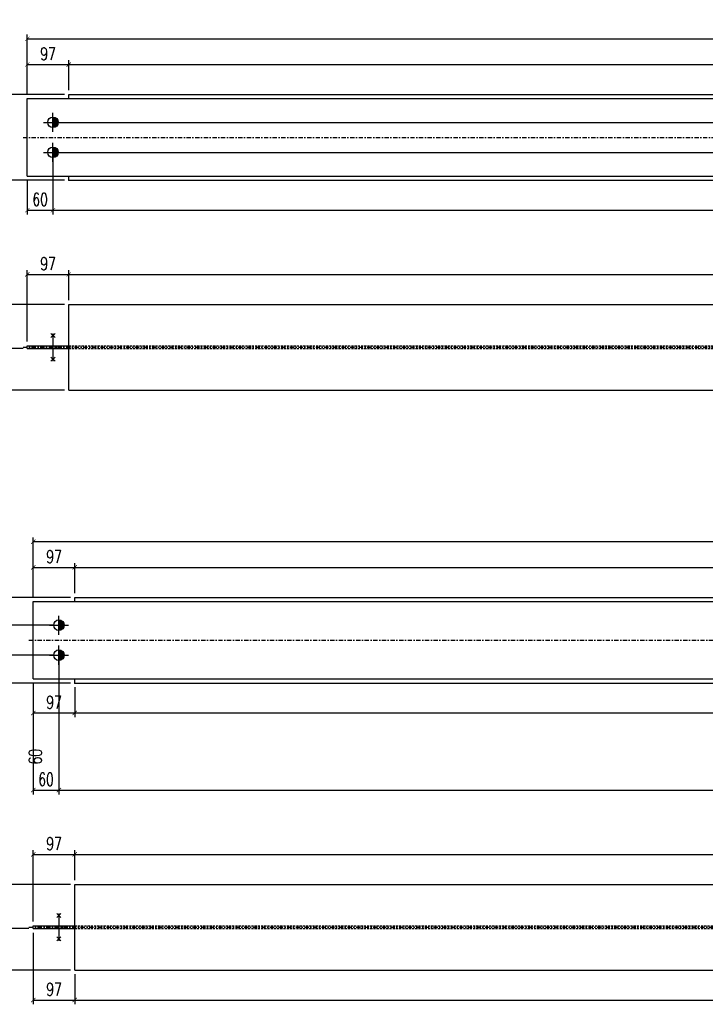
# Model space of a CAD drawing. Header units: feet. Extents: x 873 to 25753, y 2362 to 30563.
# Tile 25 of 29: x 20102 to 21703, y 5024 to 7322. Entities that reach past the tile are written whole.
import ezdxf

# ---------------------------------------------------------------- set-up
doc = ezdxf.new("R2010")
doc.units = ezdxf.units.FT
doc.header["$LTSCALE"] = 20
doc.header["$MEASUREMENT"] = 0
doc.linetypes.add('DASHDOT', pattern=[1, 0.5, -0.25, 0, -0.25])
doc.linetypes.add('HIDDEN', pattern=[0.375, 0.25, -0.125])
doc.layers.get('0').update_dxf_attribs({"linetype": 'CONTINUOUS'})
doc.layers.get('Defpoints').update_dxf_attribs({"linetype": 'CONTINUOUS'})
for name, color, linetype in [('A', 2, 'DASHDOT'), ('G', 3, 'CONTINUOUS'), ('TR', 6, 'HIDDEN'), ('TXT1', 7, 'CONTINUOUS')]:
    doc.layers.add(name, color=color, linetype=linetype)
doc.styles.add('1', font='romans', dxfattribs={"width": 0.7, "height": 30})
doc.dimstyles.get("Standard").update_dxf_attribs({"dimtxt": 30, "dimasz": 1, "dimexe": 1, "dimexo": 1, "dimgap": 1, "dimtad": 1, "dimdec": 0, "dimdsep": 46, "dimtxsty": '1', "dimblk": 'ARCHTICK', "dimcen": 3, "dimclrd": 1, "dimclre": 1, "dimclrt": 3, "dimadec": 0, "dimazin": 0, "dimtfac": 1, "dimtdec": 0, "dimtix": 1, "dimtmove": 0, "dimatfit": 3, "dimfxl": 0, "dimtolj": 1, "dimarcsym": 0})

# ---------------------------------------------------------------- blocks, each defined once
blk = doc.blocks.new('M16')
for p, q in [((-22.2, 0), (22.2, 0)), ((0, -22.2), (0, 22.2))]:
    blk.add_line(p, q)
at = {"color": 4, "const_width": 12.3}
blk.add_lwpolyline([(0, -6.1, 1), (0, 6.1, 1)], format="xyb", dxfattribs=at)
blk.add_circle((0, 0), 12.3)
at = {"flags": 1}
blk.add_attdef('TOLE', (16.7, -8.3), '', height=5.26, dxfattribs=at)
blk = doc.blocks.new('_ArchTick')
at = {"color": 0, "linetype": 'ByBlock', "const_width": 0.15}
blk.add_lwpolyline([(-0.5, -0.5), (0.5, 0.5)], dxfattribs=at)
blk = doc.blocks.new('*D22')
at = {"layer": 'Defpoints', "color": 0, "transparency": 16777216}
for p in [(20179.5, 7012.8), (20119.5, 6957.3), (20179.5, 6877.8)]:
    blk.add_point(p, dxfattribs=at)
at = {"layer": 'TXT1', "color": 1, "lineweight": -2, "transparency": 16777216}
for p, q in [((20179.5, 7002.8), (20179.5, 6867.8)), ((20119.5, 6947.3), (20119.5, 6867.8)), ((20119.5, 6877.8), (20179.5, 6877.8))]:
    blk.add_line(p, q, dxfattribs=at)
at = {"layer": 'TXT1', "color": 1, "lineweight": -2, "transparency": 16777216, "xscale": 10, "yscale": 10, "zscale": 10, "rotation": 180}
blk.add_blockref('_ArchTick', (20119.5, 6877.8), dxfattribs=at)
at = {"layer": 'TXT1', "color": 1, "lineweight": -2, "transparency": 16777216, "xscale": 10, "yscale": 10, "zscale": 10}
blk.add_blockref('_ArchTick', (20179.5, 6877.8), dxfattribs=at)
at = {"layer": 'TXT1', "color": 3, "transparency": 16777216, "insert": (20149.5, 6902.8), "char_height": 30, "attachment_point": 5, "style": '1'}
blk.add_mtext('\\A1;60', dxfattribs=at)
blk = doc.blocks.new('*D23')
at = {"layer": 'Defpoints', "color": 0, "transparency": 16777216}
for p in [(20179.5, 7012.8), (24053.2, 7012.8), (24053.2, 6877.8)]:
    blk.add_point(p, dxfattribs=at)
at = {"layer": 'TXT1', "color": 1, "lineweight": -2, "transparency": 16777216}
for p, q in [((20179.5, 7002.8), (20179.5, 6867.8)), ((24053.2, 7002.8), (24053.2, 6867.8)), ((20179.5, 6877.8), (24053.2, 6877.8))]:
    blk.add_line(p, q, dxfattribs=at)
at = {"layer": 'TXT1', "color": 1, "lineweight": -2, "transparency": 16777216, "xscale": 10, "yscale": 10, "zscale": 10, "rotation": 180}
blk.add_blockref('_ArchTick', (20179.5, 6877.8), dxfattribs=at)
at = {"layer": 'TXT1', "color": 1, "lineweight": -2, "transparency": 16777216, "xscale": 10, "yscale": 10, "zscale": 10}
blk.add_blockref('_ArchTick', (24053.2, 6877.8), dxfattribs=at)
at = {"layer": 'TXT1', "color": 3, "transparency": 16777216, "insert": (22116.3, 6902.8), "char_height": 30, "attachment_point": 5, "style": '1'}
blk.add_mtext('\\A1;3874', dxfattribs=at)
blk = doc.blocks.new('*D25')
at = {"layer": 'Defpoints', "color": 0, "transparency": 16777216}
for p in [(20216.3, 7217.8), (20119.5, 7138.3), (20216.3, 7147.8)]:
    blk.add_point(p, dxfattribs=at)
at = {"layer": 'TXT1', "color": 1, "lineweight": -2, "transparency": 16777216}
for p, q in [((20119.5, 7148.3), (20119.5, 7227.8)), ((20119.5, 7217.8), (20216.3, 7217.8)), ((20216.3, 7157.8), (20216.3, 7227.8))]:
    blk.add_line(p, q, dxfattribs=at)
at = {"layer": 'TXT1', "color": 1, "lineweight": -2, "transparency": 16777216, "xscale": 10, "yscale": 10, "zscale": 10, "rotation": 180}
blk.add_blockref('_ArchTick', (20119.5, 7217.8), dxfattribs=at)
at = {"layer": 'TXT1', "color": 1, "lineweight": -2, "transparency": 16777216, "xscale": 10, "yscale": 10, "zscale": 10}
blk.add_blockref('_ArchTick', (20216.3, 7217.8), dxfattribs=at)
at = {"layer": 'TXT1', "color": 3, "transparency": 16777216, "insert": (20167.9, 7242.8), "char_height": 30, "attachment_point": 5, "style": '1'}
blk.add_mtext('\\A1;97', dxfattribs=at)
blk = doc.blocks.new('*D26')
at = {"layer": 'Defpoints', "color": 0, "transparency": 16777216}
for p in [(24016.3, 7217.8), (20216.3, 7147.8), (24016.3, 7147.8)]:
    blk.add_point(p, dxfattribs=at)
at = {"layer": 'TXT1', "color": 1, "lineweight": -2, "transparency": 16777216}
for p, q in [((20216.3, 7157.8), (20216.3, 7227.8)), ((20216.3, 7217.8), (24016.3, 7217.8)), ((24016.3, 7157.8), (24016.3, 7227.8))]:
    blk.add_line(p, q, dxfattribs=at)
at = {"layer": 'TXT1', "color": 1, "lineweight": -2, "transparency": 16777216, "xscale": 10, "yscale": 10, "zscale": 10, "rotation": 180}
blk.add_blockref('_ArchTick', (20216.3, 7217.8), dxfattribs=at)
at = {"layer": 'TXT1', "color": 1, "lineweight": -2, "transparency": 16777216, "xscale": 10, "yscale": 10, "zscale": 10}
blk.add_blockref('_ArchTick', (24016.3, 7217.8), dxfattribs=at)
at = {"layer": 'TXT1', "color": 3, "transparency": 16777216, "insert": (22116.3, 7242.8), "char_height": 30, "attachment_point": 5, "style": '1'}
blk.add_mtext('\\A1;3800', dxfattribs=at)
blk = doc.blocks.new('*D28')
at = {"layer": 'Defpoints', "color": 0, "transparency": 16777216}
for p in [(20179.5, 7012.8), (24183.2, 7012.8), (24016.3, 6947.8)]:
    blk.add_point(p, dxfattribs=at)
at = {"layer": 'TXT1', "color": 1, "lineweight": -2, "transparency": 16777216}
for p, q in [((20189.5, 7012.8), (24193.2, 7012.8)), ((24183.2, 6947.8), (24183.2, 7012.8)), ((24026.3, 6947.8), (24193.2, 6947.8))]:
    blk.add_line(p, q, dxfattribs=at)
at = {"layer": 'TXT1', "color": 1, "lineweight": -2, "transparency": 16777216, "xscale": 10, "yscale": 10, "zscale": 10}
for p, rotation in [((24183.2, 7012.8), 90), ((24183.2, 6947.8), 270)]:
    blk.add_blockref('_ArchTick', p, dxfattribs=dict(at, rotation=rotation))
at = {"layer": 'TXT1', "color": 3, "transparency": 16777216, "insert": (24158.2, 6980.3), "char_height": 30, "attachment_point": 5, "rotation": 90, "style": '1'}
blk.add_mtext('\\A1;65', dxfattribs=at)
blk = doc.blocks.new('*D29')
at = {"layer": 'Defpoints', "color": 0, "transparency": 16777216}
for p in [(20179.5, 7082.8), (24183.2, 7082.8), (20179.5, 7012.8)]:
    blk.add_point(p, dxfattribs=at)
at = {"layer": 'TXT1', "color": 1, "lineweight": -2, "transparency": 16777216}
for p, q in [((20189.5, 7082.8), (24193.2, 7082.8)), ((24183.2, 7012.8), (24183.2, 7082.8)), ((20189.5, 7012.8), (24193.2, 7012.8))]:
    blk.add_line(p, q, dxfattribs=at)
at = {"layer": 'TXT1', "color": 1, "lineweight": -2, "transparency": 16777216, "xscale": 10, "yscale": 10, "zscale": 10}
for p, rotation in [((24183.2, 7082.8), 90), ((24183.2, 7012.8), 270)]:
    blk.add_blockref('_ArchTick', p, dxfattribs=dict(at, rotation=rotation))
at = {"layer": 'TXT1', "color": 3, "transparency": 16777216, "insert": (24158.2, 7047.8), "char_height": 30, "attachment_point": 5, "rotation": 90, "style": '1'}
blk.add_mtext('\\A1;70', dxfattribs=at)
blk = doc.blocks.new('*D30')
at = {"layer": 'Defpoints', "color": 0, "transparency": 16777216}
for p in [(24016.3, 7147.8), (24183.2, 7147.8), (20179.5, 7082.8)]:
    blk.add_point(p, dxfattribs=at)
at = {"layer": 'TXT1', "color": 1, "lineweight": -2, "transparency": 16777216}
for p, q in [((24026.3, 7147.8), (24193.2, 7147.8)), ((24183.2, 7082.8), (24183.2, 7147.8)), ((20189.5, 7082.8), (24193.2, 7082.8))]:
    blk.add_line(p, q, dxfattribs=at)
at = {"layer": 'TXT1', "color": 1, "lineweight": -2, "transparency": 16777216, "xscale": 10, "yscale": 10, "zscale": 10}
for p, rotation in [((24183.2, 7147.8), 90), ((24183.2, 7082.8), 270)]:
    blk.add_blockref('_ArchTick', p, dxfattribs=dict(at, rotation=rotation))
at = {"layer": 'TXT1', "color": 3, "transparency": 16777216, "insert": (24158.2, 7115.3), "char_height": 30, "attachment_point": 5, "rotation": 90, "style": '1'}
blk.add_mtext('\\A1;65', dxfattribs=at)
blk = doc.blocks.new('*D31')
at = {"layer": 'Defpoints', "color": 0, "transparency": 16777216}
for p in [(24113.2, 7277.8), (20119.5, 7138.3), (24113.2, 7138.3)]:
    blk.add_point(p, dxfattribs=at)
at = {"layer": 'TXT1', "color": 1, "lineweight": -2, "transparency": 16777216}
for p, q in [((20119.5, 7148.3), (20119.5, 7287.8)), ((24113.2, 7148.3), (24113.2, 7287.8)), ((20119.5, 7277.8), (24113.2, 7277.8))]:
    blk.add_line(p, q, dxfattribs=at)
at = {"layer": 'TXT1', "color": 1, "lineweight": -2, "transparency": 16777216, "xscale": 10, "yscale": 10, "zscale": 10, "rotation": 180}
blk.add_blockref('_ArchTick', (20119.5, 7277.8), dxfattribs=at)
at = {"layer": 'TXT1', "color": 1, "lineweight": -2, "transparency": 16777216, "xscale": 10, "yscale": 10, "zscale": 10}
blk.add_blockref('_ArchTick', (24113.2, 7277.8), dxfattribs=at)
at = {"layer": 'TXT1', "color": 3, "transparency": 16777216, "insert": (22116.3, 7302.8), "char_height": 30, "attachment_point": 5, "style": '1'}
blk.add_mtext('\\A1;3994', dxfattribs=at)
blk = doc.blocks.new('*D32')
at = {"layer": 'Defpoints', "color": 0, "transparency": 16777216}
for p in [(20216.3, 7147.8), (20049.5, 6947.8), (20216.3, 6947.8)]:
    blk.add_point(p, dxfattribs=at)
at = {"layer": 'TXT1', "color": 1, "lineweight": -2, "transparency": 16777216}
for p, q in [((20206.3, 7147.8), (20039.5, 7147.8)), ((20049.5, 7147.8), (20049.5, 6947.8)), ((20206.3, 6947.8), (20039.5, 6947.8))]:
    blk.add_line(p, q, dxfattribs=at)
at = {"layer": 'TXT1', "color": 1, "lineweight": -2, "transparency": 16777216, "xscale": 10, "yscale": 10, "zscale": 10}
for p, rotation in [((20049.5, 7147.8), 90), ((20049.5, 6947.8), 270)]:
    blk.add_blockref('_ArchTick', p, dxfattribs=dict(at, rotation=rotation))
at = {"layer": 'TXT1', "color": 3, "transparency": 16777216, "insert": (20024.5, 7047.8), "char_height": 30, "attachment_point": 5, "rotation": 90, "style": '1'}
blk.add_mtext('\\A1;200', dxfattribs=at)
blk = doc.blocks.new('MS')
at = {"color": 6}
for p, q in [((-4.7, 22.8), (4.7, 32.1)), ((-4.7, 32.1), (4.7, 22.8)), ((-4.7, -22.8), (4.7, -32.1)), ((-4.7, -32.1), (4.7, -22.8))]:
    blk.add_line(p, q, dxfattribs=at)
at = {"color": 3}
blk.add_line((0, -32.1), (0, 32.1), dxfattribs=at)
at = {"flags": 1}
for tag, p, height in [('DIAM', (0, 0), 8.01), ('AVAN', (1.3, -18.2), 5.26), ('TOLE', (1.3, -9.7), 5.26), ('DIET', (1.3, -24.6), 5.26)]:
    blk.add_attdef(tag, p, '', height=height, dxfattribs=at)
blk = doc.blocks.new('*D35')
at = {"layer": 'Defpoints', "color": 0, "transparency": 16777216}
for p in [(20216.3, 6727.8), (20216.3, 6657.8), (20119.5, 6560.9)]:
    blk.add_point(p, dxfattribs=at)
at = {"layer": 'TXT1', "color": 1, "lineweight": -2, "transparency": 16777216}
for p, q in [((20119.5, 6570.9), (20119.5, 6737.8)), ((20216.3, 6667.8), (20216.3, 6737.8)), ((20119.5, 6727.8), (20216.3, 6727.8))]:
    blk.add_line(p, q, dxfattribs=at)
at = {"layer": 'TXT1', "color": 1, "lineweight": -2, "transparency": 16777216, "xscale": 10, "yscale": 10, "zscale": 10, "rotation": 180}
blk.add_blockref('_ArchTick', (20119.5, 6727.8), dxfattribs=at)
at = {"layer": 'TXT1', "color": 1, "lineweight": -2, "transparency": 16777216, "xscale": 10, "yscale": 10, "zscale": 10}
blk.add_blockref('_ArchTick', (20216.3, 6727.8), dxfattribs=at)
at = {"layer": 'TXT1', "color": 3, "transparency": 16777216, "insert": (20167.9, 6752.8), "char_height": 30, "attachment_point": 5, "style": '1'}
blk.add_mtext('\\A1;97', dxfattribs=at)
blk = doc.blocks.new('*D36')
at = {"layer": 'Defpoints', "color": 0, "transparency": 16777216}
for p in [(24016.3, 6727.8), (20216.3, 6657.8), (24016.3, 6657.8)]:
    blk.add_point(p, dxfattribs=at)
at = {"layer": 'TXT1', "color": 1, "lineweight": -2, "transparency": 16777216}
for p, q in [((20216.3, 6667.8), (20216.3, 6737.8)), ((24016.3, 6667.8), (24016.3, 6737.8)), ((20216.3, 6727.8), (24016.3, 6727.8))]:
    blk.add_line(p, q, dxfattribs=at)
at = {"layer": 'TXT1', "color": 1, "lineweight": -2, "transparency": 16777216, "xscale": 10, "yscale": 10, "zscale": 10, "rotation": 180}
blk.add_blockref('_ArchTick', (20216.3, 6727.8), dxfattribs=at)
at = {"layer": 'TXT1', "color": 1, "lineweight": -2, "transparency": 16777216, "xscale": 10, "yscale": 10, "zscale": 10}
blk.add_blockref('_ArchTick', (24016.3, 6727.8), dxfattribs=at)
at = {"layer": 'TXT1', "color": 3, "transparency": 16777216, "insert": (22116.3, 6752.8), "char_height": 30, "attachment_point": 5, "style": '1'}
blk.add_mtext('\\A1;3800', dxfattribs=at)
blk = doc.blocks.new('*D38')
at = {"layer": 'Defpoints', "color": 0, "transparency": 16777216}
for p in [(20049.5, 6554.6), (20119.5, 6554.6), (20216.3, 6457.8)]:
    blk.add_point(p, dxfattribs=at)
at = {"layer": 'TXT1', "color": 1, "lineweight": -2, "transparency": 16777216}
for p, q in [((20109.5, 6554.6), (20039.5, 6554.6)), ((20049.5, 6457.8), (20049.5, 6554.6)), ((20206.3, 6457.8), (20039.5, 6457.8))]:
    blk.add_line(p, q, dxfattribs=at)
at = {"layer": 'TXT1', "color": 1, "lineweight": -2, "transparency": 16777216, "xscale": 10, "yscale": 10, "zscale": 10}
for p, rotation in [((20049.5, 6554.6), 90), ((20049.5, 6457.8), 270)]:
    blk.add_blockref('_ArchTick', p, dxfattribs=dict(at, rotation=rotation))
at = {"layer": 'TXT1', "color": 3, "transparency": 16777216, "insert": (20024.5, 6506.2), "char_height": 30, "attachment_point": 5, "rotation": 90, "style": '1'}
blk.add_mtext('\\A1;97', dxfattribs=at)
blk = doc.blocks.new('*D39')
at = {"layer": 'Defpoints', "color": 0, "transparency": 16777216}
for p in [(20049.5, 6657.8), (20216.3, 6657.8), (20119.5, 6554.6)]:
    blk.add_point(p, dxfattribs=at)
at = {"layer": 'TXT1', "color": 1, "lineweight": -2, "transparency": 16777216}
for p, q in [((20206.3, 6657.8), (20039.5, 6657.8)), ((20049.5, 6554.6), (20049.5, 6657.8)), ((20109.5, 6554.6), (20039.5, 6554.6))]:
    blk.add_line(p, q, dxfattribs=at)
at = {"layer": 'TXT1', "color": 1, "lineweight": -2, "transparency": 16777216, "xscale": 10, "yscale": 10, "zscale": 10}
for p, rotation in [((20049.5, 6657.8), 90), ((20049.5, 6554.6), 270)]:
    blk.add_blockref('_ArchTick', p, dxfattribs=dict(at, rotation=rotation))
at = {"layer": 'TXT1', "color": 3, "transparency": 16777216, "insert": (20024.5, 6606.2), "char_height": 30, "attachment_point": 5, "rotation": 90, "style": '1'}
blk.add_mtext('\\A1;103', dxfattribs=at)
blk = doc.blocks.new('*D90')
at = {"layer": 'Defpoints', "color": 0, "transparency": 16777216}
for p in [(20230.3, 6044), (20133.4, 5964.5), (20230.3, 5974)]:
    blk.add_point(p, dxfattribs=at)
at = {"layer": 'TXT1', "color": 1, "lineweight": -2, "transparency": 16777216}
for p, q in [((20133.4, 5974.5), (20133.4, 6054)), ((20230.3, 5984), (20230.3, 6054)), ((20133.4, 6044), (20230.3, 6044))]:
    blk.add_line(p, q, dxfattribs=at)
at = {"layer": 'TXT1', "color": 1, "lineweight": -2, "transparency": 16777216, "xscale": 10, "yscale": 10, "zscale": 10, "rotation": 180}
blk.add_blockref('_ArchTick', (20133.4, 6044), dxfattribs=at)
at = {"layer": 'TXT1', "color": 1, "lineweight": -2, "transparency": 16777216, "xscale": 10, "yscale": 10, "zscale": 10}
blk.add_blockref('_ArchTick', (20230.3, 6044), dxfattribs=at)
at = {"layer": 'TXT1', "color": 3, "transparency": 16777216, "insert": (20181.9, 6069), "char_height": 30, "attachment_point": 5, "style": '1'}
blk.add_mtext('\\A1;97', dxfattribs=at)
blk = doc.blocks.new('*D91')
at = {"layer": 'Defpoints', "color": 0, "transparency": 16777216}
for p in [(24030.3, 6044), (20230.3, 5974), (24030.3, 5974)]:
    blk.add_point(p, dxfattribs=at)
at = {"layer": 'TXT1', "color": 1, "lineweight": -2, "transparency": 16777216}
for p, q in [((20230.3, 5984), (20230.3, 6054)), ((24030.3, 5984), (24030.3, 6054)), ((20230.3, 6044), (24030.3, 6044))]:
    blk.add_line(p, q, dxfattribs=at)
at = {"layer": 'TXT1', "color": 1, "lineweight": -2, "transparency": 16777216, "xscale": 10, "yscale": 10, "zscale": 10, "rotation": 180}
blk.add_blockref('_ArchTick', (20230.3, 6044), dxfattribs=at)
at = {"layer": 'TXT1', "color": 1, "lineweight": -2, "transparency": 16777216, "xscale": 10, "yscale": 10, "zscale": 10}
blk.add_blockref('_ArchTick', (24030.3, 6044), dxfattribs=at)
at = {"layer": 'TXT1', "color": 3, "transparency": 16777216, "insert": (22130.3, 6069), "char_height": 30, "attachment_point": 5, "style": '1'}
blk.add_mtext('\\A1;3800', dxfattribs=at)
blk = doc.blocks.new('*D93')
at = {"layer": 'Defpoints', "color": 0, "transparency": 16777216}
for p in [(20133.4, 5783.5), (20230.3, 5774), (20230.3, 5704)]:
    blk.add_point(p, dxfattribs=at)
at = {"layer": 'TXT1', "color": 1, "lineweight": -2, "transparency": 16777216}
for p, q in [((20133.4, 5773.5), (20133.4, 5694)), ((20230.3, 5764), (20230.3, 5694)), ((20133.4, 5704), (20230.3, 5704))]:
    blk.add_line(p, q, dxfattribs=at)
at = {"layer": 'TXT1', "color": 1, "lineweight": -2, "transparency": 16777216, "xscale": 10, "yscale": 10, "zscale": 10, "rotation": 180}
blk.add_blockref('_ArchTick', (20133.4, 5704), dxfattribs=at)
at = {"layer": 'TXT1', "color": 1, "lineweight": -2, "transparency": 16777216, "xscale": 10, "yscale": 10, "zscale": 10}
blk.add_blockref('_ArchTick', (20230.3, 5704), dxfattribs=at)
at = {"layer": 'TXT1', "color": 3, "transparency": 16777216, "insert": (20181.9, 5729), "char_height": 30, "attachment_point": 5, "style": '1'}
blk.add_mtext('\\A1;97', dxfattribs=at)
blk = doc.blocks.new('*D94')
at = {"layer": 'Defpoints', "color": 0, "transparency": 16777216}
for p in [(20230.3, 5774), (24030.3, 5774), (24030.3, 5704)]:
    blk.add_point(p, dxfattribs=at)
at = {"layer": 'TXT1', "color": 1, "lineweight": -2, "transparency": 16777216}
for p, q in [((20230.3, 5764), (20230.3, 5694)), ((24030.3, 5764), (24030.3, 5694)), ((20230.3, 5704), (24030.3, 5704))]:
    blk.add_line(p, q, dxfattribs=at)
at = {"layer": 'TXT1', "color": 1, "lineweight": -2, "transparency": 16777216, "xscale": 10, "yscale": 10, "zscale": 10, "rotation": 180}
blk.add_blockref('_ArchTick', (20230.3, 5704), dxfattribs=at)
at = {"layer": 'TXT1', "color": 1, "lineweight": -2, "transparency": 16777216, "xscale": 10, "yscale": 10, "zscale": 10}
blk.add_blockref('_ArchTick', (24030.3, 5704), dxfattribs=at)
at = {"layer": 'TXT1', "color": 3, "transparency": 16777216, "insert": (22130.3, 5729), "char_height": 30, "attachment_point": 5, "style": '1'}
blk.add_mtext('\\A1;3800', dxfattribs=at)
blk = doc.blocks.new('*D96')
at = {"layer": 'Defpoints', "color": 0, "transparency": 16777216}
for p in [(20193.4, 5839), (24067.1, 5839), (24067.1, 5524)]:
    blk.add_point(p, dxfattribs=at)
at = {"layer": 'TXT1', "color": 1, "lineweight": -2, "transparency": 16777216}
for p, q in [((20193.4, 5829), (20193.4, 5514)), ((24067.1, 5829), (24067.1, 5514)), ((20193.4, 5524), (24067.1, 5524))]:
    blk.add_line(p, q, dxfattribs=at)
at = {"layer": 'TXT1', "color": 1, "lineweight": -2, "transparency": 16777216, "xscale": 10, "yscale": 10, "zscale": 10, "rotation": 180}
blk.add_blockref('_ArchTick', (20193.4, 5524), dxfattribs=at)
at = {"layer": 'TXT1', "color": 1, "lineweight": -2, "transparency": 16777216, "xscale": 10, "yscale": 10, "zscale": 10}
blk.add_blockref('_ArchTick', (24067.1, 5524), dxfattribs=at)
at = {"layer": 'TXT1', "color": 3, "transparency": 16777216, "insert": (22130.3, 5549), "char_height": 30, "attachment_point": 5, "style": '1'}
blk.add_mtext('\\A1;3874', dxfattribs=at)
blk = doc.blocks.new('*D97')
at = {"layer": 'Defpoints', "color": 0, "transparency": 16777216}
for p in [(20193.4, 5839), (20133.4, 5783.5), (20193.4, 5524)]:
    blk.add_point(p, dxfattribs=at)
at = {"layer": 'TXT1', "color": 1, "lineweight": -2, "transparency": 16777216}
for p, q in [((20193.4, 5829), (20193.4, 5514)), ((20133.4, 5773.5), (20133.4, 5514)), ((20133.4, 5524), (20193.4, 5524))]:
    blk.add_line(p, q, dxfattribs=at)
at = {"layer": 'TXT1', "color": 1, "lineweight": -2, "transparency": 16777216, "xscale": 10, "yscale": 10, "zscale": 10, "rotation": 180}
blk.add_blockref('_ArchTick', (20133.4, 5524), dxfattribs=at)
at = {"layer": 'TXT1', "color": 1, "lineweight": -2, "transparency": 16777216, "xscale": 10, "yscale": 10, "zscale": 10}
blk.add_blockref('_ArchTick', (20193.4, 5524), dxfattribs=at)
at = {"layer": 'TXT1', "color": 3, "transparency": 16777216, "insert": (20163.4, 5549), "char_height": 30, "attachment_point": 5, "style": '1'}
blk.add_mtext('\\A1;60', dxfattribs=at)
blk = doc.blocks.new('*D99')
at = {"layer": 'Defpoints', "color": 0, "transparency": 16777216}
for p in [(20063.4, 5909), (20193.4, 5909), (20193.4, 5839)]:
    blk.add_point(p, dxfattribs=at)
at = {"layer": 'TXT1', "color": 1, "lineweight": -2, "transparency": 16777216}
for p, q in [((20183.4, 5909), (20053.4, 5909)), ((20063.4, 5839), (20063.4, 5909)), ((20183.4, 5839), (20053.4, 5839))]:
    blk.add_line(p, q, dxfattribs=at)
at = {"layer": 'TXT1', "color": 1, "lineweight": -2, "transparency": 16777216, "xscale": 10, "yscale": 10, "zscale": 10}
for p, rotation in [((20063.4, 5909), 90), ((20063.4, 5839), 270)]:
    blk.add_blockref('_ArchTick', p, dxfattribs=dict(at, rotation=rotation))
at = {"layer": 'TXT1', "color": 3, "transparency": 16777216, "insert": (20038.4, 5874), "char_height": 30, "attachment_point": 5, "rotation": 90, "style": '1'}
blk.add_mtext('\\A1;70', dxfattribs=at)
blk = doc.blocks.new('*D100')
at = {"layer": 'Defpoints', "color": 0, "transparency": 16777216}
for p in [(20063.4, 5974), (20230.3, 5974), (20193.4, 5909)]:
    blk.add_point(p, dxfattribs=at)
at = {"layer": 'TXT1', "color": 1, "lineweight": -2, "transparency": 16777216}
for p, q in [((20220.3, 5974), (20053.4, 5974)), ((20063.4, 5909), (20063.4, 5974)), ((20183.4, 5909), (20053.4, 5909))]:
    blk.add_line(p, q, dxfattribs=at)
at = {"layer": 'TXT1', "color": 1, "lineweight": -2, "transparency": 16777216, "xscale": 10, "yscale": 10, "zscale": 10}
for p, rotation in [((20063.4, 5974), 90), ((20063.4, 5909), 270)]:
    blk.add_blockref('_ArchTick', p, dxfattribs=dict(at, rotation=rotation))
at = {"layer": 'TXT1', "color": 3, "transparency": 16777216, "insert": (20038.4, 5941.5), "char_height": 30, "attachment_point": 5, "rotation": 90, "style": '1'}
blk.add_mtext('\\A1;65', dxfattribs=at)
blk = doc.blocks.new('*D101')
at = {"layer": 'Defpoints', "color": 0, "transparency": 16777216}
for p in [(20063.4, 5839), (20193.4, 5839), (20230.3, 5774)]:
    blk.add_point(p, dxfattribs=at)
at = {"layer": 'TXT1', "color": 1, "lineweight": -2, "transparency": 16777216}
for p, q in [((20183.4, 5839), (20053.4, 5839)), ((20063.4, 5774), (20063.4, 5839)), ((20220.3, 5774), (20053.4, 5774))]:
    blk.add_line(p, q, dxfattribs=at)
at = {"layer": 'TXT1', "color": 1, "lineweight": -2, "transparency": 16777216, "xscale": 10, "yscale": 10, "zscale": 10}
for p, rotation in [((20063.4, 5839), 90), ((20063.4, 5774), 270)]:
    blk.add_blockref('_ArchTick', p, dxfattribs=dict(at, rotation=rotation))
at = {"layer": 'TXT1', "color": 3, "transparency": 16777216, "insert": (20038.4, 5806.5), "char_height": 30, "attachment_point": 5, "rotation": 90, "style": '1'}
blk.add_mtext('\\A1;65', dxfattribs=at)
blk = doc.blocks.new('*D105')
at = {"layer": 'Defpoints', "color": 0, "transparency": 16777216}
for p in [(24127.1, 6104), (20133.4, 5964.5), (24127.1, 5964.5)]:
    blk.add_point(p, dxfattribs=at)
at = {"layer": 'TXT1', "color": 1, "lineweight": -2, "transparency": 16777216}
for p, q in [((20133.4, 5974.5), (20133.4, 6114)), ((20133.4, 6104), (24127.1, 6104)), ((24127.1, 5974.5), (24127.1, 6114))]:
    blk.add_line(p, q, dxfattribs=at)
at = {"layer": 'TXT1', "color": 1, "lineweight": -2, "transparency": 16777216, "xscale": 10, "yscale": 10, "zscale": 10, "rotation": 180}
blk.add_blockref('_ArchTick', (20133.4, 6104), dxfattribs=at)
at = {"layer": 'TXT1', "color": 1, "lineweight": -2, "transparency": 16777216, "xscale": 10, "yscale": 10, "zscale": 10}
blk.add_blockref('_ArchTick', (24127.1, 6104), dxfattribs=at)
at = {"layer": 'TXT1', "color": 3, "transparency": 16777216, "insert": (22130.3, 6129), "char_height": 30, "attachment_point": 5, "style": '1'}
blk.add_mtext('\\A1;3994', dxfattribs=at)
blk = doc.blocks.new('*D106')
at = {"layer": 'Defpoints', "color": 0, "transparency": 16777216}
for p in [(20003.4, 5974), (20230.3, 5974), (20230.3, 5774)]:
    blk.add_point(p, dxfattribs=at)
at = {"layer": 'TXT1', "color": 1, "lineweight": -2, "transparency": 16777216}
for p, q in [((20220.3, 5974), (19993.4, 5974)), ((20003.4, 5774), (20003.4, 5974)), ((20220.3, 5774), (19993.4, 5774))]:
    blk.add_line(p, q, dxfattribs=at)
at = {"layer": 'TXT1', "color": 1, "lineweight": -2, "transparency": 16777216, "xscale": 10, "yscale": 10, "zscale": 10}
for p, rotation in [((20003.4, 5974), 90), ((20003.4, 5774), 270)]:
    blk.add_blockref('_ArchTick', p, dxfattribs=dict(at, rotation=rotation))
at = {"layer": 'TXT1', "color": 3, "transparency": 16777216, "insert": (19978.4, 5874), "char_height": 30, "attachment_point": 5, "rotation": 90, "style": '1'}
blk.add_mtext('\\A1;200', dxfattribs=at)
blk = doc.blocks.new('*D109')
at = {"layer": 'Defpoints', "color": 0, "transparency": 16777216}
for p in [(20063.4, 5200.8), (20133.4, 5200.8), (20230.3, 5104)]:
    blk.add_point(p, dxfattribs=at)
at = {"layer": 'TXT1', "color": 1, "lineweight": -2, "transparency": 16777216}
for p, q in [((20123.4, 5200.8), (20053.4, 5200.8)), ((20063.4, 5104), (20063.4, 5200.8)), ((20220.3, 5104), (20053.4, 5104))]:
    blk.add_line(p, q, dxfattribs=at)
at = {"layer": 'TXT1', "color": 1, "lineweight": -2, "transparency": 16777216, "xscale": 10, "yscale": 10, "zscale": 10}
for p, rotation in [((20063.4, 5200.8), 90), ((20063.4, 5104), 270)]:
    blk.add_blockref('_ArchTick', p, dxfattribs=dict(at, rotation=rotation))
at = {"layer": 'TXT1', "color": 3, "transparency": 16777216, "insert": (20038.4, 5152.4), "char_height": 30, "attachment_point": 5, "rotation": 90, "style": '1'}
blk.add_mtext('\\A1;97', dxfattribs=at)
blk = doc.blocks.new('*D110')
at = {"layer": 'Defpoints', "color": 0, "transparency": 16777216}
for p in [(20063.4, 5304), (20230.3, 5304), (20133.4, 5200.8)]:
    blk.add_point(p, dxfattribs=at)
at = {"layer": 'TXT1', "color": 1, "lineweight": -2, "transparency": 16777216}
for p, q in [((20220.3, 5304), (20053.4, 5304)), ((20063.4, 5200.8), (20063.4, 5304)), ((20123.4, 5200.8), (20053.4, 5200.8))]:
    blk.add_line(p, q, dxfattribs=at)
at = {"layer": 'TXT1', "color": 1, "lineweight": -2, "transparency": 16777216, "xscale": 10, "yscale": 10, "zscale": 10}
for p, rotation in [((20063.4, 5304), 90), ((20063.4, 5200.8), 270)]:
    blk.add_blockref('_ArchTick', p, dxfattribs=dict(at, rotation=rotation))
at = {"layer": 'TXT1', "color": 3, "transparency": 16777216, "insert": (20038.4, 5252.4), "char_height": 30, "attachment_point": 5, "rotation": 90, "style": '1'}
blk.add_mtext('\\A1;103', dxfattribs=at)
blk = doc.blocks.new('*D111')
at = {"layer": 'Defpoints', "color": 0, "transparency": 16777216}
for p in [(20230.3, 5374), (20230.3, 5304), (20133.4, 5207.1)]:
    blk.add_point(p, dxfattribs=at)
at = {"layer": 'TXT1', "color": 1, "lineweight": -2, "transparency": 16777216}
for p, q in [((20133.4, 5217.1), (20133.4, 5384)), ((20230.3, 5314), (20230.3, 5384)), ((20133.4, 5374), (20230.3, 5374))]:
    blk.add_line(p, q, dxfattribs=at)
at = {"layer": 'TXT1', "color": 1, "lineweight": -2, "transparency": 16777216, "xscale": 10, "yscale": 10, "zscale": 10, "rotation": 180}
blk.add_blockref('_ArchTick', (20133.4, 5374), dxfattribs=at)
at = {"layer": 'TXT1', "color": 1, "lineweight": -2, "transparency": 16777216, "xscale": 10, "yscale": 10, "zscale": 10}
blk.add_blockref('_ArchTick', (20230.3, 5374), dxfattribs=at)
at = {"layer": 'TXT1', "color": 3, "transparency": 16777216, "insert": (20181.9, 5399), "char_height": 30, "attachment_point": 5, "style": '1'}
blk.add_mtext('\\A1;97', dxfattribs=at)
blk = doc.blocks.new('*D112')
at = {"layer": 'Defpoints', "color": 0, "transparency": 16777216}
for p in [(24030.3, 5374), (20230.3, 5304), (24030.3, 5304)]:
    blk.add_point(p, dxfattribs=at)
at = {"layer": 'TXT1', "color": 1, "lineweight": -2, "transparency": 16777216}
for p, q in [((20230.3, 5314), (20230.3, 5384)), ((24030.3, 5314), (24030.3, 5384)), ((20230.3, 5374), (24030.3, 5374))]:
    blk.add_line(p, q, dxfattribs=at)
at = {"layer": 'TXT1', "color": 1, "lineweight": -2, "transparency": 16777216, "xscale": 10, "yscale": 10, "zscale": 10, "rotation": 180}
blk.add_blockref('_ArchTick', (20230.3, 5374), dxfattribs=at)
at = {"layer": 'TXT1', "color": 1, "lineweight": -2, "transparency": 16777216, "xscale": 10, "yscale": 10, "zscale": 10}
blk.add_blockref('_ArchTick', (24030.3, 5374), dxfattribs=at)
at = {"layer": 'TXT1', "color": 3, "transparency": 16777216, "insert": (22130.3, 5399), "char_height": 30, "attachment_point": 5, "style": '1'}
blk.add_mtext('\\A1;3800', dxfattribs=at)
blk = doc.blocks.new('*D116')
at = {"layer": 'Defpoints', "color": 0, "transparency": 16777216}
for p in [(20133.4, 5200.8), (20230.3, 5104), (20230.3, 5034)]:
    blk.add_point(p, dxfattribs=at)
at = {"layer": 'TXT1', "color": 1, "lineweight": -2, "transparency": 16777216}
for p, q in [((20133.4, 5190.8), (20133.4, 5024)), ((20230.3, 5094), (20230.3, 5024)), ((20133.4, 5034), (20230.3, 5034))]:
    blk.add_line(p, q, dxfattribs=at)
at = {"layer": 'TXT1', "color": 1, "lineweight": -2, "transparency": 16777216, "xscale": 10, "yscale": 10, "zscale": 10, "rotation": 180}
blk.add_blockref('_ArchTick', (20133.4, 5034), dxfattribs=at)
at = {"layer": 'TXT1', "color": 1, "lineweight": -2, "transparency": 16777216, "xscale": 10, "yscale": 10, "zscale": 10}
blk.add_blockref('_ArchTick', (20230.3, 5034), dxfattribs=at)
at = {"layer": 'TXT1', "color": 3, "transparency": 16777216, "insert": (20181.9, 5059), "char_height": 30, "attachment_point": 5, "style": '1'}
blk.add_mtext('\\A1;97', dxfattribs=at)
blk = doc.blocks.new('*D117')
at = {"layer": 'Defpoints', "color": 0, "transparency": 16777216}
for p in [(20230.3, 5104), (24030.3, 5104), (24030.3, 5034)]:
    blk.add_point(p, dxfattribs=at)
at = {"layer": 'TXT1', "color": 1, "lineweight": -2, "transparency": 16777216}
for p, q in [((20230.3, 5094), (20230.3, 5024)), ((24030.3, 5094), (24030.3, 5024)), ((20230.3, 5034), (24030.3, 5034))]:
    blk.add_line(p, q, dxfattribs=at)
at = {"layer": 'TXT1', "color": 1, "lineweight": -2, "transparency": 16777216, "xscale": 10, "yscale": 10, "zscale": 10, "rotation": 180}
blk.add_blockref('_ArchTick', (20230.3, 5034), dxfattribs=at)
at = {"layer": 'TXT1', "color": 1, "lineweight": -2, "transparency": 16777216, "xscale": 10, "yscale": 10, "zscale": 10}
blk.add_blockref('_ArchTick', (24030.3, 5034), dxfattribs=at)
at = {"layer": 'TXT1', "color": 3, "transparency": 16777216, "insert": (22130.3, 5059), "char_height": 30, "attachment_point": 5, "style": '1'}
blk.add_mtext('\\A1;3800', dxfattribs=at)

msp = doc.modelspace()

# ---------------------------------------------------------------- linework, layer by layer
at = {"layer": 'A'}
for p, q in [((20109.5, 7047.8), (24123.2, 7047.8)), ((20109.5, 6557.8), (24123.2, 6557.8)), ((20123.4, 5874), (24137.1, 5874)), ((20123.4, 5204), (24137.1, 5204))]:
    msp.add_line(p, q, dxfattribs=at)
for p in [(20216.3, 6947.8), (20230.3, 5774)]:
    msp.add_point(p, dxfattribs=at)
at = {"layer": 'G'}
for p, q in [((20119.5, 7138.3), (24113.2, 7138.3)), ((20119.5, 6957.3), (20119.5, 7138.3)), ((20216.3, 7147.8), (24016.3, 7147.8)), ((20216.3, 7138.3), (20216.3, 7147.8)), ((20119.5, 6957.3), (24113.2, 6957.3)), ((20216.3, 6947.8), (20216.3, 6957.3)), ((20216.3, 6947.8), (24016.3, 6947.8)), ((20216.3, 6657.8), (24016.3, 6657.8)), ((20216.3, 6457.8), (20216.3, 6657.8)), ((20119.5, 6560.9), (20216.3, 6560.9)), ((20119.5, 6554.6), (20119.5, 6560.9)), ((20119.5, 6554.6), (20216.3, 6554.6)), ((20216.3, 6457.8), (24016.3, 6457.8)), ((20133.4, 5964.5), (24127.1, 5964.5)), ((20133.4, 5783.5), (20133.4, 5964.5)), ((20230.3, 5974), (24030.3, 5974)), ((20230.3, 5964.5), (20230.3, 5974)), ((20133.4, 5783.5), (24127.1, 5783.5)), ((20230.3, 5774), (20230.3, 5783.5)), ((20230.3, 5774), (24030.3, 5774)), ((20230.3, 5304), (24030.3, 5304)), ((20230.3, 5104), (20230.3, 5304)), ((20133.4, 5207.1), (20230.3, 5207.1)), ((20133.4, 5200.8), (20133.4, 5207.1)), ((20133.4, 5200.8), (20230.3, 5200.8)), ((20230.3, 5104), (24030.3, 5104))]:
    msp.add_line(p, q, dxfattribs=at)
for p in [(20216.3, 6947.8), (20230.3, 5774)]:
    msp.add_point(p, dxfattribs=at)
at = {"layer": 'TR'}
for p, q in [((20171, 6554.6), (20171, 6560.9)), ((20188, 6554.6), (20188, 6560.9)), ((20216.3, 6560.9), (24016.3, 6560.9)), ((20216.3, 6554.6), (24016.3, 6554.6)), ((20184.9, 5200.8), (20184.9, 5207.1)), ((20201.9, 5200.8), (20201.9, 5207.1)), ((20230.3, 5207.1), (24030.3, 5207.1)), ((20230.3, 5200.8), (24030.3, 5200.8))]:
    msp.add_line(p, q, dxfattribs=at)
for p in [(20216.3, 6947.8), (20230.3, 5774)]:
    msp.add_point(p, dxfattribs=at)
at = {"layer": 'TXT1'}
for p, q in [((20193.4, 5839), (20193.4, 5584)), ((20133.4, 5774), (20133.4, 5584))]:
    msp.add_line(p, q, dxfattribs=at)

# ---------------------------------------------------------------- block references
for p in [(20179.5, 7082.8), (20179.5, 7012.8), (20193.4, 5909), (20193.4, 5839)]:
    msp.add_blockref('M16', p)
at = {"rotation": 180}
for p in [(20179.5, 6557.8), (20193.4, 5204)]:
    msp.add_blockref('MS', p, dxfattribs=at)

# ---------------------------------------------------------------- texts
at = {"layer": 'TXT1', "style": '1', "width": 0.7}
msp.add_text('60', height=30, rotation=90, dxfattribs=at).set_placement((20153.4, 5584))

# ---------------------------------------------------------------- dimensions: what is measured, and where the dimension line sits
at = {"layer": 'TXT1'}
for base, p1, p2, picture, middle in [((24113.2, 7277.8), (20119.5, 7138.3), (24113.2, 7138.3), '*D31', (22116.3, 7302.8)), ((20216.3, 7217.8), (20119.5, 7138.3), (20216.3, 7147.8), '*D25', (20167.9, 7242.8)), ((24016.3, 7217.8), (20216.3, 7147.8), (24016.3, 7147.8), '*D26', (22116.3, 7242.8)), ((20179.5, 6877.8), (20119.5, 6957.3), (20179.5, 7012.8), '*D22', (20149.5, 6902.8)), ((24053.2, 6877.8), (20179.5, 7012.8), (24053.2, 7012.8), '*D23', (22116.3, 6902.8)), ((20216.3, 6727.8), (20119.5, 6560.9), (20216.3, 6657.8), '*D35', (20167.9, 6752.8)), ((24016.3, 6727.8), (20216.3, 6657.8), (24016.3, 6657.8), '*D36', (22116.3, 6752.8)), ((24127.1, 6104), (20133.4, 5964.5), (24127.1, 5964.5), '*D105', (22130.3, 6129)), ((20230.3, 6044), (20133.4, 5964.5), (20230.3, 5974), '*D90', (20181.9, 6069)), ((24030.3, 6044), (20230.3, 5974), (24030.3, 5974), '*D91', (22130.3, 6069)), ((20193.4, 5524), (20133.4, 5783.5), (20193.4, 5839), '*D97', (20163.4, 5549)), ((24067.1, 5524), (20193.4, 5839), (24067.1, 5839), '*D96', (22130.3, 5549)), ((20230.3, 5704), (20133.4, 5783.5), (20230.3, 5774), '*D93', (20181.9, 5729)), ((24030.3, 5704), (20230.3, 5774), (24030.3, 5774), '*D94', (22130.3, 5729)), ((20230.3, 5374), (20133.4, 5207.1), (20230.3, 5304), '*D111', (20181.9, 5399)), ((24030.3, 5374), (20230.3, 5304), (24030.3, 5304), '*D112', (22130.3, 5399)), ((20230.3, 5034), (20133.4, 5200.8), (20230.3, 5104), '*D116', (20181.9, 5059)), ((24030.3, 5034), (20230.3, 5104), (24030.3, 5104), '*D117', (22130.3, 5059))]:
    dim = msp.add_linear_dim(base=base, p1=p1, p2=p2, dimstyle='Standard', override={"dimscale": 10}, dxfattribs=at)
    dim.commit()
    dim.dimension.update_dxf_attribs({"geometry": picture, "text_midpoint": middle})
for base, p1, p2, picture, middle in [((20049.5, 6947.8), (20216.3, 7147.8), (20216.3, 6947.8), '*D32', (20024.5, 7047.8)), ((24183.2, 7147.8), (20179.5, 7082.8), (24016.3, 7147.8), '*D30', (24158.2, 7115.3)), ((24183.2, 7082.8), (20179.5, 7012.8), (20179.5, 7082.8), '*D29', (24158.2, 7047.8)), ((24183.2, 7012.8), (24016.3, 6947.8), (20179.5, 7012.8), '*D28', (24158.2, 6980.3)), ((20049.5, 6657.8), (20119.5, 6554.6), (20216.3, 6657.8), '*D39', (20024.5, 6606.2)), ((20049.5, 6554.6), (20216.3, 6457.8), (20119.5, 6554.6), '*D38', (20024.5, 6506.2)), ((20003.4, 5974), (20230.3, 5774), (20230.3, 5974), '*D106', (19978.4, 5874)), ((20063.4, 5974), (20193.4, 5909), (20230.3, 5974), '*D100', (20038.4, 5941.5)), ((20063.4, 5909), (20193.4, 5839), (20193.4, 5909), '*D99', (20038.4, 5874)), ((20063.4, 5839), (20230.3, 5774), (20193.4, 5839), '*D101', (20038.4, 5806.5)), ((20063.4, 5304), (20133.4, 5200.8), (20230.3, 5304), '*D110', (20038.4, 5252.4)), ((20063.4, 5200.8), (20230.3, 5104), (20133.4, 5200.8), '*D109', (20038.4, 5152.4))]:
    dim = msp.add_linear_dim(base=base, p1=p1, p2=p2, angle=90, dimstyle='Standard', override={"dimscale": 10}, dxfattribs=at)
    dim.commit()
    dim.dimension.update_dxf_attribs({"geometry": picture, "text_midpoint": middle})

doc.saveas('drawing.dxf')
